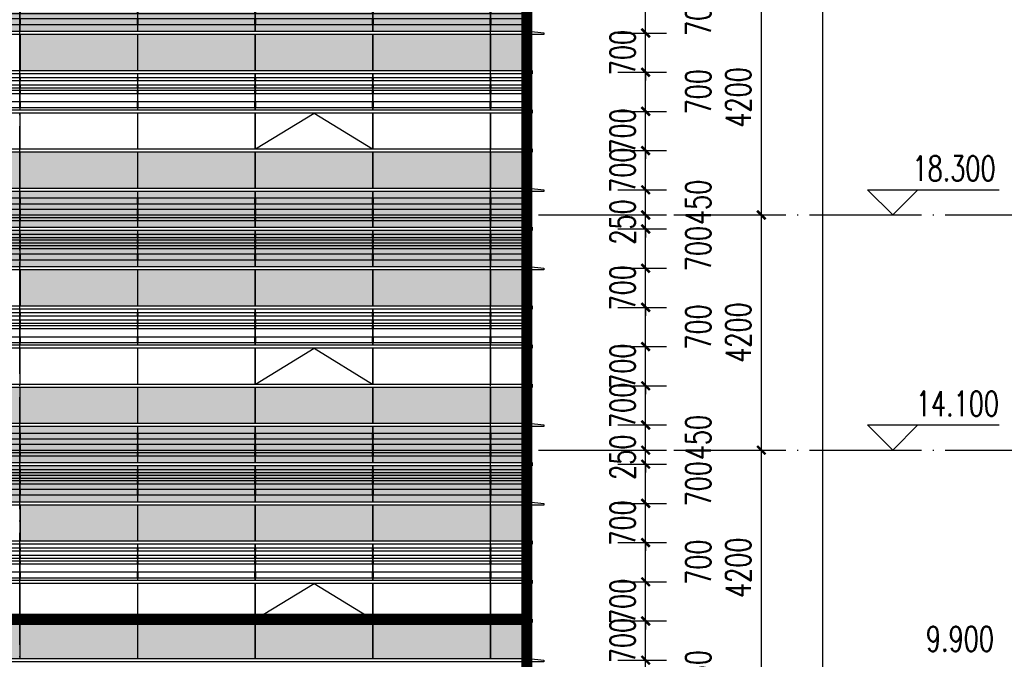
# Model space of a CAD drawing. Header units: millimetres. Extents: x 708158 to 1984082, y -168213 to -53.
# Tile 56 of 220: x 806980 to 824555, y -75592 to -64169. Entities that reach past the tile are written whole.
import ezdxf

# ---------------------------------------------------------------- set-up
doc = ezdxf.new("R2010")
doc.units = ezdxf.units.MM
doc.header["$LTSCALE"] = 1000
doc.linetypes.add('DOTE', pattern=[2.42, 2, -0.2, 0.02, -0.2])
doc.layers.get('0').update_dxf_attribs({"color": 8})
for name, color, linetype in [('A-AXIS', 1, 'DOTE'), ('A-看线', 63, 'Continuous'), ('DIM_ELEV', 3, 'Continuous'), ('DOTE', 1, 'DOTE'), ('PUB_DIM', 3, 'Continuous'), ('PUB_TEXT', 7, 'Continuous'), ('WINDOW', 4, 'Continuous'), ('立面加粗', 5, 'Continuous'), ('立面填充线2 穿孔板', 105, 'Continuous'), ('立面窗户线', 21, 'Continuous')]:
    doc.layers.add(name, color=color, linetype=linetype)
doc.styles.add('_TCH_DIM', font='SIMPLEX', dxfattribs={"bigfont": 'GBCBIG'})
doc.styles.add('_TCH_DIM_T3', font='SIMPLEX', dxfattribs={"width": 0.705882, "bigfont": 'GBCBIG'})
doc.dimstyles.new('_TCH_ARCH&&150', dxfattribs={"dimtxt": 446.25, "dimasz": 150, "dimexe": 375, "dimexo": 450, "dimgap": 189.375, "dimtad": 1, "dimdec": 0, "dimzin": 0, "dimdsep": 46, "dimtxsty": '_TCH_DIM_T3', "dimblk": 'ARCHTICK', "dimcen": 0.09, "dimclrt": 7, "dimazin": 2, "dimtfac": 1, "dimtdec": 0, "dimtix": 1, "dimtmove": 2, "dimatfit": 3, "dimfxl": 1, "dimtolj": 1, "dimtzin": 0, "dimarcsym": 0})

# ---------------------------------------------------------------- blocks, each defined once
blk = doc.blocks.new('A$C24AE1B25')
at = {"layer": '立面窗户线'}
blk.add_lwpolyline([(46850, 30), (0, 30), (-30, 30), (-300, 0), (-300, -30), (0, -30), (46850, -30)], dxfattribs=at)
blk = doc.blocks.new('A$C05264923')
at = {"layer": '立面窗户线'}
blk.add_lwpolyline([(46850, 30), (0, 30), (-90, 30), (-90, -30), (0, -30), (46850, -30)], dxfattribs=at)
blk = doc.blocks.new('A$C646C2EE2')
at = {"layer": 'A-看线'}
for points in [[(0, -70), (2090, -70), (2090, -120), (0, -120)], [(2100, -70), (4190, -70), (4190, -120), (2100, -120)], [(4200, -70), (6290, -70), (6290, -120), (4200, -120)], [(6300, -70), (8390, -70), (8390, -120), (6300, -120)], [(0, -200), (2090, -200), (2090, -250), (0, -250)], [(0, -300), (2090, -300), (2090, -350), (0, -350)], [(2100, -200), (4190, -200), (4190, -250), (2100, -250)], [(2100, -300), (4190, -300), (4190, -350), (2100, -350)], [(4200, -200), (6290, -200), (6290, -250), (4200, -250)], [(4200, -300), (6290, -300), (6290, -350), (4200, -350)], [(6300, -200), (8390, -200), (8390, -250), (6300, -250)], [(6300, -300), (8390, -300), (8390, -350), (6300, -350)], [(0, -500), (2090, -500), (2090, -600), (0, -600)], [(2100, -500), (4190, -500), (4190, -600), (2100, -600)], [(4200, -500), (6290, -500), (6290, -600), (4200, -600)], [(6300, -500), (8390, -500), (8390, -600), (6300, -600)]]:
    blk.add_lwpolyline(points, close=True, dxfattribs=at)
at = {"layer": 'WINDOW'}
for points in [[(2090, 0), (2100, 0), (2100, -640), (2090, -640)], [(4190, 0), (4200, 0), (4200, -640), (4190, -640)], [(6290, 0), (6300, 0), (6300, -640), (6290, -640)], [(8390, 0), (8400, 0), (8400, -640), (8390, -640)]]:
    blk.add_lwpolyline(points, close=True, dxfattribs=at)
blk = doc.blocks.new('A$C03EC34EA')
at = {"layer": 'A-看线'}
for points in [[(5, -40), (645, -40), (645, -140), (5, -140)], [(5, -240), (645, -240), (645, -340), (5, -340)], [(5, -390), (645, -390), (645, -440), (5, -440)], [(5, -690), (645, -690), (645, -740), (5, -740)], [(5, -790), (645, -790), (645, -840), (5, -840)], [(5, -890), (645, -890), (645, -940), (5, -940)], [(5, -1040), (645, -1040), (645, -1140), (5, -1140)]]:
    blk.add_lwpolyline(points, close=True, dxfattribs=at)
at = {"layer": 'WINDOW'}
for points in [[(-5, 80), (5, 80), (5, -560), (-5, -560)], [(645, 80), (655, 80), (655, -560), (645, -560)], [(-5, -620), (5, -620), (5, -1260), (-5, -1260)], [(645, -620), (655, -620), (655, -1260), (645, -1260)]]:
    blk.add_lwpolyline(points, close=True, dxfattribs=at)
blk = doc.blocks.new('A$C2A3A27BA')
at = {"layer": 'A-看线'}
for points in [[(0, -40), (2090, -40), (2090, -140), (0, -140)], [(2100, -40), (4190, -40), (4190, -140), (2100, -140)], [(4200, -40), (6290, -40), (6290, -140), (4200, -140)], [(6300, -40), (8390, -40), (8390, -140), (6300, -140)], [(0, -240), (2090, -240), (2090, -340), (0, -340)], [(2100, -240), (4190, -240), (4190, -340), (2100, -340)], [(4200, -240), (6290, -240), (6290, -340), (4200, -340)], [(6300, -240), (8390, -240), (8390, -340), (6300, -340)], [(0, -390), (2090, -390), (2090, -440), (0, -440)], [(2100, -390), (4190, -390), (4190, -440), (2100, -440)], [(4200, -390), (6290, -390), (6290, -440), (4200, -440)], [(6300, -390), (8390, -390), (8390, -440), (6300, -440)], [(0, -690), (2090, -690), (2090, -740), (0, -740)], [(2100, -690), (4190, -690), (4190, -740), (2100, -740)], [(4200, -690), (6290, -690), (6290, -740), (4200, -740)], [(6300, -690), (8390, -690), (8390, -740), (6300, -740)], [(0, -790), (2090, -790), (2090, -840), (0, -840)], [(2100, -790), (4190, -790), (4190, -840), (2100, -840)], [(4200, -790), (6290, -790), (6290, -840), (4200, -840)], [(6300, -790), (8390, -790), (8390, -840), (6300, -840)], [(0, -890), (2090, -890), (2090, -940), (0, -940)], [(0, -1040), (2090, -1040), (2090, -1140), (0, -1140)], [(2100, -890), (4190, -890), (4190, -940), (2100, -940)], [(2100, -1040), (4190, -1040), (4190, -1140), (2100, -1140)], [(4200, -890), (6290, -890), (6290, -940), (4200, -940)], [(4200, -1040), (6290, -1040), (6290, -1140), (4200, -1140)], [(6300, -890), (8390, -890), (8390, -940), (6300, -940)], [(6300, -1040), (8390, -1040), (8390, -1140), (6300, -1140)]]:
    blk.add_lwpolyline(points, close=True, dxfattribs=at)
at = {"layer": 'WINDOW'}
for points in [[(2090, 80), (2100, 80), (2100, -560), (2090, -560)], [(4190, 80), (4200, 80), (4200, -560), (4190, -560)], [(6290, 80), (6300, 80), (6300, -560), (6290, -560)], [(8390, 80), (8400, 80), (8400, -560), (8390, -560)], [(2090, -620), (2100, -620), (2100, -1260), (2090, -1260)], [(4190, -620), (4200, -620), (4200, -1260), (4190, -1260)], [(6290, -620), (6300, -620), (6300, -1260), (6290, -1260)], [(8390, -620), (8400, -620), (8400, -1260), (8390, -1260)]]:
    blk.add_lwpolyline(points, close=True, dxfattribs=at)
blk = doc.blocks.new('A$C4AFF7EBF')
at = {"layer": 'A-看线'}
for points in [[(5, -70), (645, -70), (645, -120), (5, -120)], [(5, -200), (645, -200), (645, -250), (5, -250)], [(5, -300), (645, -300), (645, -350), (5, -350)], [(5, -500), (645, -500), (645, -600), (5, -600)]]:
    blk.add_lwpolyline(points, close=True, dxfattribs=at)
at = {"layer": 'WINDOW'}
for points in [[(-5, 0), (5, 0), (5, -640), (-5, -640)], [(645, 0), (655, 0), (655, -640), (645, -640)]]:
    blk.add_lwpolyline(points, close=True, dxfattribs=at)
blk = doc.blocks.new('A$C4BD9167B')
at = {"layer": 'WINDOW'}
for points in [[(-5, 0), (5, 0), (5, -640), (-5, -640)], [(645, 0), (655, 0), (655, -640), (645, -640)], [(-5, -1400), (5, -1400), (5, -2040), (-5, -2040)], [(645, -1400), (655, -1400), (655, -2040), (645, -2040)], [(-5, -2100), (5, -2100), (5, -2740), (-5, -2740)], [(645, -2100), (655, -2100), (655, -2740), (645, -2740)]]:
    blk.add_lwpolyline(points, close=True, dxfattribs=at)
blk = doc.blocks.new('A$C59A864C1')
at = {"layer": 'WINDOW'}
for points in [[(2090, 0), (2100, 0), (2100, -640), (2090, -640)], [(4190, 0), (4200, 0), (4200, -640), (4190, -640)], [(6290, 0), (6300, 0), (6300, -640), (6290, -640)], [(8390, 0), (8400, 0), (8400, -640), (8390, -640)], [(2090, -1400), (2100, -1400), (2100, -2040), (2090, -2040)], [(4190, -1400), (4200, -1400), (4200, -2040), (4190, -2040)], [(6290, -1400), (6300, -1400), (6300, -2040), (6290, -2040)], [(8390, -1400), (8400, -1400), (8400, -2040), (8390, -2040)], [(2090, -2100), (2100, -2100), (2100, -2740), (2090, -2740)], [(4190, -2100), (4200, -2100), (4200, -2740), (4190, -2740)], [(6290, -2100), (6300, -2100), (6300, -2740), (6290, -2740)], [(8390, -2100), (8400, -2100), (8400, -2740), (8390, -2740)]]:
    blk.add_lwpolyline(points, close=True, dxfattribs=at)
blk.add_lwpolyline([(4190, -2040), (3145, -1400), (2100, -2040)], dxfattribs=at)
blk = doc.blocks.new('A$C090C4F04')
at = {"layer": '立面填充线2 穿孔板'}
for points in [[(5, 420), (46845, 420), (46845, -220), (5, -220)], [(5, -280), (46845, -280), (46845, -920), (5, -920)], [(5, -980), (9045, -980), (9045, -1620), (5, -1620)], [(5, -3080), (46845, -3080), (46845, -3720), (5, -3720)]]:
    blk.add_hatch(color=256, dxfattribs=at).paths.add_polyline_path(points)
at = {"layer": 'A-看线'}
for points in [[(5, 420), (46845, 420), (46845, -220), (5, -220)], [(5, -280), (46845, -280), (46845, -920), (5, -920)], [(5, -980), (9045, -980), (9045, -1620), (5, -1620)], [(5, -1680), (46845, -1680), (46845, -2320), (5, -2320)], [(5, -3080), (46845, -3080), (46845, -3720), (5, -3720)]]:
    blk.add_lwpolyline(points, close=True, dxfattribs=at)
at = {"layer": 'WINDOW'}
for points in [[(2745, -980), (2755, -980), (2755, -1620), (2745, -1620)], [(4845, -980), (4855, -980), (4855, -1620), (4845, -1620)], [(6945, -980), (6955, -980), (6955, -1620), (6945, -1620)], [(9045, -980), (9055, -980), (9055, -1620), (9045, -1620)], [(2745, -2380), (2755, -2380), (2755, -3020), (2745, -3020)], [(4845, -2380), (4855, -2380), (4855, -3020), (4845, -3020)], [(6945, -2380), (6955, -2380), (6955, -3020), (6945, -3020)], [(9045, -2380), (9055, -2380), (9055, -3020), (9045, -3020)], [(2745, -3080), (2755, -3080), (2755, -3720), (2745, -3720)], [(4845, -3080), (4855, -3080), (4855, -3720), (4845, -3720)], [(6945, -3080), (6955, -3080), (6955, -3720), (6945, -3720)], [(9045, -3080), (9055, -3080), (9055, -3720), (9045, -3720)]]:
    blk.add_lwpolyline(points, close=True, dxfattribs=at)
for name, p in [('A$C03EC34EA', (0, 340)), ('A$C2A3A27BA', (655, 340)), ('A$C2A3A27BA', (9055, 340)), ('A$C05264923', (0, -250)), ('A$C4BD9167B', (0, -980)), ('A$C05264923', (0, -1650)), ('A$C4AFF7EBF', (0, -1680)), ('A$C646C2EE2', (655, -1680)), ('A$C646C2EE2', (9055, -1680)), ('A$C05264923', (0, -2350)), ('A$C05264923', (0, -3050))]:
    blk.add_blockref(name, p, dxfattribs=at)
at = {"layer": '立面窗户线'}
for p in [(0, 450), (0, -950)]:
    blk.add_blockref('A$C24AE1B25', p, dxfattribs=at)
blk = doc.blocks.new('_ArchTick')
at = {"color": 0, "linetype": 'ByBlock', "const_width": 0.3}
blk.add_lwpolyline([(-0.5, -0.5), (0.5, 0.5)], dxfattribs=at)
blk = doc.blocks.new('*D100')
at = {"layer": 'Defpoints', "color": 0, "transparency": 16777216}
for p in [(817206, -75607), (818153, -75607), (817206, -76057)]:
    blk.add_point(p, dxfattribs=at)
at = {"layer": 'PUB_DIM', "color": 0, "lineweight": -2, "transparency": 16777216}
for p, q in [((817656, -75607), (818528, -75607)), ((818153, -76057), (818153, -75607)), ((817656, -76057), (818528, -76057))]:
    blk.add_line(p, q, dxfattribs=at)
at = {"layer": 'PUB_DIM', "color": 0, "lineweight": -2, "transparency": 16777216, "xscale": 150, "yscale": 150, "zscale": 150}
for p, rotation in [((818153, -75607), 90), ((818153, -76057), 270)]:
    blk.add_blockref('_ArchTick', p, dxfattribs=dict(at, rotation=rotation))
at = {"layer": 'PUB_DIM', "color": 7, "transparency": 16777216, "insert": (819091, -75832), "char_height": 446.2, "attachment_point": 5, "rotation": 90, "style": '_TCH_DIM_T3'}
blk.add_mtext('\\A1;450', dxfattribs=at)
blk = doc.blocks.new('*D101')
at = {"layer": 'Defpoints', "color": 0, "transparency": 16777216}
for p in [(817206, -74907), (818153, -74907), (817206, -75607)]:
    blk.add_point(p, dxfattribs=at)
at = {"layer": 'PUB_DIM', "color": 0, "lineweight": -2, "transparency": 16777216}
for p, q in [((817656, -74907), (818528, -74907)), ((818153, -75607), (818153, -74907)), ((817656, -75607), (818528, -75607))]:
    blk.add_line(p, q, dxfattribs=at)
at = {"layer": 'PUB_DIM', "color": 0, "lineweight": -2, "transparency": 16777216, "xscale": 150, "yscale": 150, "zscale": 150}
for p, rotation in [((818153, -74907), 90), ((818153, -75607), 270)]:
    blk.add_blockref('_ArchTick', p, dxfattribs=dict(at, rotation=rotation))
at = {"layer": 'PUB_DIM', "color": 7, "transparency": 16777216, "insert": (817741, -75257), "char_height": 446.2, "attachment_point": 5, "rotation": 90, "style": '_TCH_DIM_T3'}
blk.add_mtext('\\A1;700', dxfattribs=at)
blk = doc.blocks.new('*D102')
at = {"layer": 'Defpoints', "color": 0, "transparency": 16777216}
for p in [(817206, -74207), (818153, -74207), (817206, -74907)]:
    blk.add_point(p, dxfattribs=at)
at = {"layer": 'PUB_DIM', "color": 0, "lineweight": -2, "transparency": 16777216}
for p, q in [((818153, -74207), (818153, -74057)), ((817656, -74207), (818528, -74207)), ((818153, -74907), (818153, -74207)), ((817656, -74907), (818528, -74907)), ((818153, -74907), (818153, -75057))]:
    blk.add_line(p, q, dxfattribs=at)
at = {"layer": 'PUB_DIM', "color": 0, "lineweight": -2, "transparency": 16777216, "xscale": 150, "yscale": 150, "zscale": 150}
for p, rotation in [((818153, -74207), 270), ((818153, -74907), 90)]:
    blk.add_blockref('_ArchTick', p, dxfattribs=dict(at, rotation=rotation))
at = {"layer": 'PUB_DIM', "color": 7, "transparency": 16777216, "insert": (817741, -74557), "char_height": 446.2, "attachment_point": 5, "rotation": 90, "style": '_TCH_DIM_T3'}
blk.add_mtext('\\A1;700', dxfattribs=at)
blk = doc.blocks.new('*D103')
at = {"layer": 'Defpoints', "color": 0, "transparency": 16777216}
for p in [(817206, -73507), (818153, -73507), (817206, -74207)]:
    blk.add_point(p, dxfattribs=at)
at = {"layer": 'PUB_DIM', "color": 0, "lineweight": -2, "transparency": 16777216}
for p, q in [((817656, -73507), (818528, -73507)), ((818153, -74207), (818153, -73507)), ((817656, -74207), (818528, -74207))]:
    blk.add_line(p, q, dxfattribs=at)
at = {"layer": 'PUB_DIM', "color": 0, "lineweight": -2, "transparency": 16777216, "xscale": 150, "yscale": 150, "zscale": 150}
for p, rotation in [((818153, -73507), 90), ((818153, -74207), 270)]:
    blk.add_blockref('_ArchTick', p, dxfattribs=dict(at, rotation=rotation))
at = {"layer": 'PUB_DIM', "color": 7, "transparency": 16777216, "insert": (819091, -73857), "char_height": 446.2, "attachment_point": 5, "rotation": 90, "style": '_TCH_DIM_T3'}
blk.add_mtext('\\A1;700', dxfattribs=at)
blk = doc.blocks.new('*D104')
at = {"layer": 'Defpoints', "color": 0, "transparency": 16777216}
for p in [(817206, -72807), (818153, -72807), (817206, -73507)]:
    blk.add_point(p, dxfattribs=at)
at = {"layer": 'PUB_DIM', "color": 0, "lineweight": -2, "transparency": 16777216}
for p, q in [((818153, -72807), (818153, -72657)), ((817656, -72807), (818528, -72807)), ((818153, -73507), (818153, -72807)), ((817656, -73507), (818528, -73507)), ((818153, -73507), (818153, -73657))]:
    blk.add_line(p, q, dxfattribs=at)
at = {"layer": 'PUB_DIM', "color": 0, "lineweight": -2, "transparency": 16777216, "xscale": 150, "yscale": 150, "zscale": 150}
for p, rotation in [((818153, -72807), 270), ((818153, -73507), 90)]:
    blk.add_blockref('_ArchTick', p, dxfattribs=dict(at, rotation=rotation))
at = {"layer": 'PUB_DIM', "color": 7, "transparency": 16777216, "insert": (817741, -73157), "char_height": 446.2, "attachment_point": 5, "rotation": 90, "style": '_TCH_DIM_T3'}
blk.add_mtext('\\A1;700', dxfattribs=at)
blk = doc.blocks.new('*D105')
at = {"layer": 'Defpoints', "color": 0, "transparency": 16777216}
for p in [(817206, -72107), (818153, -72107), (817206, -72807)]:
    blk.add_point(p, dxfattribs=at)
at = {"layer": 'PUB_DIM', "color": 0, "lineweight": -2, "transparency": 16777216}
for p, q in [((817656, -72107), (818528, -72107)), ((818153, -72807), (818153, -72107)), ((817656, -72807), (818528, -72807))]:
    blk.add_line(p, q, dxfattribs=at)
at = {"layer": 'PUB_DIM', "color": 0, "lineweight": -2, "transparency": 16777216, "xscale": 150, "yscale": 150, "zscale": 150}
for p, rotation in [((818153, -72107), 90), ((818153, -72807), 270)]:
    blk.add_blockref('_ArchTick', p, dxfattribs=dict(at, rotation=rotation))
at = {"layer": 'PUB_DIM', "color": 7, "transparency": 16777216, "insert": (819091, -72457), "char_height": 446.2, "attachment_point": 5, "rotation": 90, "style": '_TCH_DIM_T3'}
blk.add_mtext('\\A1;700', dxfattribs=at)
blk = doc.blocks.new('*D106')
at = {"layer": 'Defpoints', "color": 0, "transparency": 16777216}
for p in [(817206, -71857), (818153, -71857), (817206, -72107)]:
    blk.add_point(p, dxfattribs=at)
at = {"layer": 'PUB_DIM', "color": 0, "lineweight": -2, "transparency": 16777216}
for p, q in [((818153, -71857), (818153, -71707)), ((817656, -71857), (818528, -71857)), ((818153, -72107), (818153, -71857)), ((817656, -72107), (818528, -72107)), ((818153, -72107), (818153, -72257))]:
    blk.add_line(p, q, dxfattribs=at)
at = {"layer": 'PUB_DIM', "color": 0, "lineweight": -2, "transparency": 16777216, "xscale": 150, "yscale": 150, "zscale": 150}
for p, rotation in [((818153, -71857), 270), ((818153, -72107), 90)]:
    blk.add_blockref('_ArchTick', p, dxfattribs=dict(at, rotation=rotation))
at = {"layer": 'PUB_DIM', "color": 7, "transparency": 16777216, "insert": (817741, -71982), "char_height": 446.2, "attachment_point": 5, "rotation": 90, "style": '_TCH_DIM_T3'}
blk.add_mtext('\\A1;250', dxfattribs=at)
blk = doc.blocks.new('*D107')
at = {"layer": 'Defpoints', "color": 0, "transparency": 16777216}
for p in [(817206, -71407), (818153, -71407), (817206, -71857)]:
    blk.add_point(p, dxfattribs=at)
at = {"layer": 'PUB_DIM', "color": 0, "lineweight": -2, "transparency": 16777216}
for p, q in [((817656, -71407), (818528, -71407)), ((818153, -71857), (818153, -71407)), ((817656, -71857), (818528, -71857))]:
    blk.add_line(p, q, dxfattribs=at)
at = {"layer": 'PUB_DIM', "color": 0, "lineweight": -2, "transparency": 16777216, "xscale": 150, "yscale": 150, "zscale": 150}
for p, rotation in [((818153, -71407), 90), ((818153, -71857), 270)]:
    blk.add_blockref('_ArchTick', p, dxfattribs=dict(at, rotation=rotation))
at = {"layer": 'PUB_DIM', "color": 7, "transparency": 16777216, "insert": (819091, -71632), "char_height": 446.2, "attachment_point": 5, "rotation": 90, "style": '_TCH_DIM_T3'}
blk.add_mtext('\\A1;450', dxfattribs=at)
blk = doc.blocks.new('*D108')
at = {"layer": 'Defpoints', "color": 0, "transparency": 16777216}
for p in [(817206, -70707), (818153, -70707), (817206, -71407)]:
    blk.add_point(p, dxfattribs=at)
at = {"layer": 'PUB_DIM', "color": 0, "lineweight": -2, "transparency": 16777216}
for p, q in [((817656, -70707), (818528, -70707)), ((818153, -71407), (818153, -70707)), ((817656, -71407), (818528, -71407))]:
    blk.add_line(p, q, dxfattribs=at)
at = {"layer": 'PUB_DIM', "color": 0, "lineweight": -2, "transparency": 16777216, "xscale": 150, "yscale": 150, "zscale": 150}
for p, rotation in [((818153, -70707), 90), ((818153, -71407), 270)]:
    blk.add_blockref('_ArchTick', p, dxfattribs=dict(at, rotation=rotation))
at = {"layer": 'PUB_DIM', "color": 7, "transparency": 16777216, "insert": (817741, -71057), "char_height": 446.2, "attachment_point": 5, "rotation": 90, "style": '_TCH_DIM_T3'}
blk.add_mtext('\\A1;700', dxfattribs=at)
blk = doc.blocks.new('*D109')
at = {"layer": 'Defpoints', "color": 0, "transparency": 16777216}
for p in [(817206, -70007), (818153, -70007), (817206, -70707)]:
    blk.add_point(p, dxfattribs=at)
at = {"layer": 'PUB_DIM', "color": 0, "lineweight": -2, "transparency": 16777216}
for p, q in [((818153, -70007), (818153, -69857)), ((817656, -70007), (818528, -70007)), ((818153, -70707), (818153, -70007)), ((817656, -70707), (818528, -70707)), ((818153, -70707), (818153, -70857))]:
    blk.add_line(p, q, dxfattribs=at)
at = {"layer": 'PUB_DIM', "color": 0, "lineweight": -2, "transparency": 16777216, "xscale": 150, "yscale": 150, "zscale": 150}
for p, rotation in [((818153, -70007), 270), ((818153, -70707), 90)]:
    blk.add_blockref('_ArchTick', p, dxfattribs=dict(at, rotation=rotation))
at = {"layer": 'PUB_DIM', "color": 7, "transparency": 16777216, "insert": (817741, -70357), "char_height": 446.2, "attachment_point": 5, "rotation": 90, "style": '_TCH_DIM_T3'}
blk.add_mtext('\\A1;700', dxfattribs=at)
blk = doc.blocks.new('*D110')
at = {"layer": 'Defpoints', "color": 0, "transparency": 16777216}
for p in [(817206, -69307), (818153, -69307), (817206, -70007)]:
    blk.add_point(p, dxfattribs=at)
at = {"layer": 'PUB_DIM', "color": 0, "lineweight": -2, "transparency": 16777216}
for p, q in [((817656, -69307), (818528, -69307)), ((818153, -70007), (818153, -69307)), ((817656, -70007), (818528, -70007))]:
    blk.add_line(p, q, dxfattribs=at)
at = {"layer": 'PUB_DIM', "color": 0, "lineweight": -2, "transparency": 16777216, "xscale": 150, "yscale": 150, "zscale": 150}
for p, rotation in [((818153, -69307), 90), ((818153, -70007), 270)]:
    blk.add_blockref('_ArchTick', p, dxfattribs=dict(at, rotation=rotation))
at = {"layer": 'PUB_DIM', "color": 7, "transparency": 16777216, "insert": (819091, -69657), "char_height": 446.2, "attachment_point": 5, "rotation": 90, "style": '_TCH_DIM_T3'}
blk.add_mtext('\\A1;700', dxfattribs=at)
blk = doc.blocks.new('*D111')
at = {"layer": 'Defpoints', "color": 0, "transparency": 16777216}
for p in [(817206, -68607), (818153, -68607), (817206, -69307)]:
    blk.add_point(p, dxfattribs=at)
at = {"layer": 'PUB_DIM', "color": 0, "lineweight": -2, "transparency": 16777216}
for p, q in [((818153, -68607), (818153, -68457)), ((817656, -68607), (818528, -68607)), ((818153, -69307), (818153, -68607)), ((817656, -69307), (818528, -69307)), ((818153, -69307), (818153, -69457))]:
    blk.add_line(p, q, dxfattribs=at)
at = {"layer": 'PUB_DIM', "color": 0, "lineweight": -2, "transparency": 16777216, "xscale": 150, "yscale": 150, "zscale": 150}
for p, rotation in [((818153, -68607), 270), ((818153, -69307), 90)]:
    blk.add_blockref('_ArchTick', p, dxfattribs=dict(at, rotation=rotation))
at = {"layer": 'PUB_DIM', "color": 7, "transparency": 16777216, "insert": (817741, -68957), "char_height": 446.2, "attachment_point": 5, "rotation": 90, "style": '_TCH_DIM_T3'}
blk.add_mtext('\\A1;700', dxfattribs=at)
blk = doc.blocks.new('*D112')
at = {"layer": 'Defpoints', "color": 0, "transparency": 16777216}
for p in [(817206, -67907), (818153, -67907), (817206, -68607)]:
    blk.add_point(p, dxfattribs=at)
at = {"layer": 'PUB_DIM', "color": 0, "lineweight": -2, "transparency": 16777216}
for p, q in [((817656, -67907), (818528, -67907)), ((818153, -68607), (818153, -67907)), ((817656, -68607), (818528, -68607))]:
    blk.add_line(p, q, dxfattribs=at)
at = {"layer": 'PUB_DIM', "color": 0, "lineweight": -2, "transparency": 16777216, "xscale": 150, "yscale": 150, "zscale": 150}
for p, rotation in [((818153, -67907), 90), ((818153, -68607), 270)]:
    blk.add_blockref('_ArchTick', p, dxfattribs=dict(at, rotation=rotation))
at = {"layer": 'PUB_DIM', "color": 7, "transparency": 16777216, "insert": (819091, -68257), "char_height": 446.2, "attachment_point": 5, "rotation": 90, "style": '_TCH_DIM_T3'}
blk.add_mtext('\\A1;700', dxfattribs=at)
blk = doc.blocks.new('*D113')
at = {"layer": 'Defpoints', "color": 0, "transparency": 16777216}
for p in [(817206, -67657), (818153, -67657), (817206, -67907)]:
    blk.add_point(p, dxfattribs=at)
at = {"layer": 'PUB_DIM', "color": 0, "lineweight": -2, "transparency": 16777216}
for p, q in [((817656, -67657), (818528, -67657)), ((818153, -67657), (818153, -67507)), ((818153, -67907), (818153, -67657)), ((817656, -67907), (818528, -67907)), ((818153, -67907), (818153, -68057))]:
    blk.add_line(p, q, dxfattribs=at)
at = {"layer": 'PUB_DIM', "color": 0, "lineweight": -2, "transparency": 16777216, "xscale": 150, "yscale": 150, "zscale": 150}
for p, rotation in [((818153, -67657), 270), ((818153, -67907), 90)]:
    blk.add_blockref('_ArchTick', p, dxfattribs=dict(at, rotation=rotation))
at = {"layer": 'PUB_DIM', "color": 7, "transparency": 16777216, "insert": (817741, -67782), "char_height": 446.2, "attachment_point": 5, "rotation": 90, "style": '_TCH_DIM_T3'}
blk.add_mtext('\\A1;250', dxfattribs=at)
blk = doc.blocks.new('*D114')
at = {"layer": 'Defpoints', "color": 0, "transparency": 16777216}
for p in [(817206, -67207), (818153, -67207), (817206, -67657)]:
    blk.add_point(p, dxfattribs=at)
at = {"layer": 'PUB_DIM', "color": 0, "lineweight": -2, "transparency": 16777216}
for p, q in [((817656, -67207), (818528, -67207)), ((818153, -67657), (818153, -67207)), ((817656, -67657), (818528, -67657))]:
    blk.add_line(p, q, dxfattribs=at)
at = {"layer": 'PUB_DIM', "color": 0, "lineweight": -2, "transparency": 16777216, "xscale": 150, "yscale": 150, "zscale": 150}
for p, rotation in [((818153, -67207), 90), ((818153, -67657), 270)]:
    blk.add_blockref('_ArchTick', p, dxfattribs=dict(at, rotation=rotation))
at = {"layer": 'PUB_DIM', "color": 7, "transparency": 16777216, "insert": (819091, -67432), "char_height": 446.2, "attachment_point": 5, "rotation": 90, "style": '_TCH_DIM_T3'}
blk.add_mtext('\\A1;450', dxfattribs=at)
blk = doc.blocks.new('*D115')
at = {"layer": 'Defpoints', "color": 0, "transparency": 16777216}
for p in [(817206, -66507), (818153, -66507), (817206, -67207)]:
    blk.add_point(p, dxfattribs=at)
at = {"layer": 'PUB_DIM', "color": 0, "lineweight": -2, "transparency": 16777216}
for p, q in [((817656, -66507), (818528, -66507)), ((818153, -67207), (818153, -66507)), ((817656, -67207), (818528, -67207))]:
    blk.add_line(p, q, dxfattribs=at)
at = {"layer": 'PUB_DIM', "color": 0, "lineweight": -2, "transparency": 16777216, "xscale": 150, "yscale": 150, "zscale": 150}
for p, rotation in [((818153, -66507), 90), ((818153, -67207), 270)]:
    blk.add_blockref('_ArchTick', p, dxfattribs=dict(at, rotation=rotation))
at = {"layer": 'PUB_DIM', "color": 7, "transparency": 16777216, "insert": (817741, -66857), "char_height": 446.2, "attachment_point": 5, "rotation": 90, "style": '_TCH_DIM_T3'}
blk.add_mtext('\\A1;700', dxfattribs=at)
blk = doc.blocks.new('*D116')
at = {"layer": 'Defpoints', "color": 0, "transparency": 16777216}
for p in [(817206, -65807), (818153, -65807), (817206, -66507)]:
    blk.add_point(p, dxfattribs=at)
at = {"layer": 'PUB_DIM', "color": 0, "lineweight": -2, "transparency": 16777216}
for p, q in [((818153, -65807), (818153, -65657)), ((817656, -65807), (818528, -65807)), ((818153, -66507), (818153, -65807)), ((817656, -66507), (818528, -66507)), ((818153, -66507), (818153, -66657))]:
    blk.add_line(p, q, dxfattribs=at)
at = {"layer": 'PUB_DIM', "color": 0, "lineweight": -2, "transparency": 16777216, "xscale": 150, "yscale": 150, "zscale": 150}
for p, rotation in [((818153, -65807), 270), ((818153, -66507), 90)]:
    blk.add_blockref('_ArchTick', p, dxfattribs=dict(at, rotation=rotation))
at = {"layer": 'PUB_DIM', "color": 7, "transparency": 16777216, "insert": (817741, -66157), "char_height": 446.2, "attachment_point": 5, "rotation": 90, "style": '_TCH_DIM_T3'}
blk.add_mtext('\\A1;700', dxfattribs=at)
blk = doc.blocks.new('*D117')
at = {"layer": 'Defpoints', "color": 0, "transparency": 16777216}
for p in [(817206, -65107), (818153, -65107), (817206, -65807)]:
    blk.add_point(p, dxfattribs=at)
at = {"layer": 'PUB_DIM', "color": 0, "lineweight": -2, "transparency": 16777216}
for p, q in [((817656, -65107), (818528, -65107)), ((818153, -65807), (818153, -65107)), ((817656, -65807), (818528, -65807))]:
    blk.add_line(p, q, dxfattribs=at)
at = {"layer": 'PUB_DIM', "color": 0, "lineweight": -2, "transparency": 16777216, "xscale": 150, "yscale": 150, "zscale": 150}
for p, rotation in [((818153, -65107), 90), ((818153, -65807), 270)]:
    blk.add_blockref('_ArchTick', p, dxfattribs=dict(at, rotation=rotation))
at = {"layer": 'PUB_DIM', "color": 7, "transparency": 16777216, "insert": (819091, -65457), "char_height": 446.2, "attachment_point": 5, "rotation": 90, "style": '_TCH_DIM_T3'}
blk.add_mtext('\\A1;700', dxfattribs=at)
blk = doc.blocks.new('*D118')
at = {"layer": 'Defpoints', "color": 0, "transparency": 16777216}
for p in [(817206, -64407), (818153, -64407), (817206, -65107)]:
    blk.add_point(p, dxfattribs=at)
at = {"layer": 'PUB_DIM', "color": 0, "lineweight": -2, "transparency": 16777216}
for p, q in [((818153, -64407), (818153, -64257)), ((817656, -64407), (818528, -64407)), ((818153, -65107), (818153, -64407)), ((817656, -65107), (818528, -65107)), ((818153, -65107), (818153, -65257))]:
    blk.add_line(p, q, dxfattribs=at)
at = {"layer": 'PUB_DIM', "color": 0, "lineweight": -2, "transparency": 16777216, "xscale": 150, "yscale": 150, "zscale": 150}
for p, rotation in [((818153, -64407), 270), ((818153, -65107), 90)]:
    blk.add_blockref('_ArchTick', p, dxfattribs=dict(at, rotation=rotation))
at = {"layer": 'PUB_DIM', "color": 7, "transparency": 16777216, "insert": (817741, -64757), "char_height": 446.2, "attachment_point": 5, "rotation": 90, "style": '_TCH_DIM_T3'}
blk.add_mtext('\\A1;700', dxfattribs=at)
blk = doc.blocks.new('*D119')
at = {"layer": 'Defpoints', "color": 0, "transparency": 16777216}
for p in [(817206, -63707), (818153, -63707), (817206, -64407)]:
    blk.add_point(p, dxfattribs=at)
at = {"layer": 'PUB_DIM', "color": 0, "lineweight": -2, "transparency": 16777216}
for p, q in [((817656, -63707), (818528, -63707)), ((818153, -64407), (818153, -63707)), ((817656, -64407), (818528, -64407))]:
    blk.add_line(p, q, dxfattribs=at)
at = {"layer": 'PUB_DIM', "color": 0, "lineweight": -2, "transparency": 16777216, "xscale": 150, "yscale": 150, "zscale": 150}
for p, rotation in [((818153, -63707), 90), ((818153, -64407), 270)]:
    blk.add_blockref('_ArchTick', p, dxfattribs=dict(at, rotation=rotation))
at = {"layer": 'PUB_DIM', "color": 7, "transparency": 16777216, "insert": (819091, -64057), "char_height": 446.2, "attachment_point": 5, "rotation": 90, "style": '_TCH_DIM_T3'}
blk.add_mtext('\\A1;700', dxfattribs=at)
blk = doc.blocks.new('*D163')
at = {"layer": 'Defpoints', "color": 0, "transparency": 16777216}
for p in [(818842, -37657), (821315, -37657), (818842, -85957)]:
    blk.add_point(p, dxfattribs=at)
at = {"layer": 'PUB_DIM', "color": 0, "lineweight": -2, "transparency": 16777216}
for p, q in [((819292, -37657), (821690, -37657)), ((821315, -85957), (821315, -37657)), ((819292, -85957), (821690, -85957))]:
    blk.add_line(p, q, dxfattribs=at)
at = {"layer": 'PUB_DIM', "color": 0, "lineweight": -2, "transparency": 16777216, "xscale": 150, "yscale": 150, "zscale": 150}
for p, rotation in [((821315, -37657), 90), ((821315, -85957), 270)]:
    blk.add_blockref('_ArchTick', p, dxfattribs=dict(at, rotation=rotation))
at = {"layer": 'PUB_DIM', "color": 7, "transparency": 16777216, "insert": (820903, -61807), "char_height": 446.2, "attachment_point": 5, "rotation": 90, "style": '_TCH_DIM_T3'}
blk.add_mtext('\\A1;48300', dxfattribs=at)
blk = doc.blocks.new('*D166')
at = {"layer": 'Defpoints', "color": 0, "transparency": 16777216}
for p in [(818842, -71857), (820219, -71857), (818842, -76057)]:
    blk.add_point(p, dxfattribs=at)
at = {"layer": 'PUB_DIM', "color": 0, "lineweight": -2, "transparency": 16777216}
for p, q in [((819292, -71857), (820594, -71857)), ((820219, -76057), (820219, -71857)), ((819292, -76057), (820594, -76057))]:
    blk.add_line(p, q, dxfattribs=at)
at = {"layer": 'PUB_DIM', "color": 0, "lineweight": -2, "transparency": 16777216, "xscale": 150, "yscale": 150, "zscale": 150}
for p, rotation in [((820219, -71857), 90), ((820219, -76057), 270)]:
    blk.add_blockref('_ArchTick', p, dxfattribs=dict(at, rotation=rotation))
at = {"layer": 'PUB_DIM', "color": 7, "transparency": 16777216, "insert": (819806, -73957), "char_height": 446.2, "attachment_point": 5, "rotation": 90, "style": '_TCH_DIM_T3'}
blk.add_mtext('\\A1;4200', dxfattribs=at)
blk = doc.blocks.new('*D167')
at = {"layer": 'Defpoints', "color": 0, "transparency": 16777216}
for p in [(818842, -67657), (820219, -67657), (818842, -71857)]:
    blk.add_point(p, dxfattribs=at)
at = {"layer": 'PUB_DIM', "color": 0, "lineweight": -2, "transparency": 16777216}
for p, q in [((819292, -67657), (820594, -67657)), ((820219, -71857), (820219, -67657)), ((819292, -71857), (820594, -71857))]:
    blk.add_line(p, q, dxfattribs=at)
at = {"layer": 'PUB_DIM', "color": 0, "lineweight": -2, "transparency": 16777216, "xscale": 150, "yscale": 150, "zscale": 150}
for p, rotation in [((820219, -67657), 90), ((820219, -71857), 270)]:
    blk.add_blockref('_ArchTick', p, dxfattribs=dict(at, rotation=rotation))
at = {"layer": 'PUB_DIM', "color": 7, "transparency": 16777216, "insert": (819806, -69757), "char_height": 446.2, "attachment_point": 5, "rotation": 90, "style": '_TCH_DIM_T3'}
blk.add_mtext('\\A1;4200', dxfattribs=at)
blk = doc.blocks.new('*D168')
at = {"layer": 'Defpoints', "color": 0, "transparency": 16777216}
for p in [(818842, -63457), (820219, -63457), (818842, -67657)]:
    blk.add_point(p, dxfattribs=at)
at = {"layer": 'PUB_DIM', "color": 0, "lineweight": -2, "transparency": 16777216}
for p, q in [((819292, -63457), (820594, -63457)), ((820219, -67657), (820219, -63457)), ((819292, -67657), (820594, -67657))]:
    blk.add_line(p, q, dxfattribs=at)
at = {"layer": 'PUB_DIM', "color": 0, "lineweight": -2, "transparency": 16777216, "xscale": 150, "yscale": 150, "zscale": 150}
for p, rotation in [((820219, -63457), 90), ((820219, -67657), 270)]:
    blk.add_blockref('_ArchTick', p, dxfattribs=dict(at, rotation=rotation))
at = {"layer": 'PUB_DIM', "color": 7, "transparency": 16777216, "insert": (819806, -65557), "char_height": 446.2, "attachment_point": 5, "rotation": 90, "style": '_TCH_DIM_T3'}
blk.add_mtext('\\A1;4200', dxfattribs=at)

msp = doc.modelspace()

# ---------------------------------------------------------------- hatches: boundary and pattern name
at = {"layer": '立面填充线2 穿孔板'}
for points in [[(816029.9, -71436.7), (769189.9, -71436.7), (769189.9, -72076.7), (816029.9, -72076.7)], [(816029.9, -72136.7), (769189.9, -72136.7), (769189.9, -72776.7), (816029.9, -72776.7)], [(816029.9, -72836.7), (806989.9, -72836.7), (806989.9, -73476.7), (816029.9, -73476.7)], [(816029.9, -74936.7), (769189.9, -74936.7), (769189.9, -75576.7), (816029.9, -75576.7)]]:
    msp.add_hatch(color=256, dxfattribs=at).paths.add_polyline_path(points)

# ---------------------------------------------------------------- linework, layer by layer
at = {"layer": 'A-AXIS'}
for p, q in [((714598, -67656.7), (825203.3, -67656.7)), ((714598, -71856.7), (825203.3, -71856.7))]:
    msp.add_line(p, q, dxfattribs=at)
at = {"layer": 'A-看线'}
for points in [[(816029.9, -71436.7), (769189.9, -71436.7), (769189.9, -72076.7), (816029.9, -72076.7)], [(816029.9, -72136.7), (769189.9, -72136.7), (769189.9, -72776.7), (816029.9, -72776.7)], [(816029.9, -72836.7), (806989.9, -72836.7), (806989.9, -73476.7), (816029.9, -73476.7)], [(816029.9, -73536.7), (769189.9, -73536.7), (769189.9, -74176.7), (816029.9, -74176.7)], [(816029.9, -74936.7), (769189.9, -74936.7), (769189.9, -75576.7), (816029.9, -75576.7)]]:
    msp.add_lwpolyline(points, close=True, dxfattribs=at)
at = {"layer": 'DIM_ELEV'}
for p, q in [((822563, -67656.7), (822113, -67206.7)), ((822113, -67206.7), (824460.5, -67206.7)), ((822563, -67656.7), (823013, -67206.7)), ((821513, -67656.7), (823013, -67656.7)), ((822563, -71856.7), (822113, -71406.7)), ((822113, -71406.7), (824460.5, -71406.7)), ((822563, -71856.7), (823013, -71406.7)), ((821513, -71856.7), (823013, -71856.7))]:
    msp.add_line(p, q, dxfattribs=at)
at = {"layer": 'DOTE'}
for p, q in [((806984.9, -87432.6), (806984.9, -34859.5)), ((815384.9, -87432.6), (815384.9, -34859.5))]:
    msp.add_line(p, q, dxfattribs=at)
at = {"layer": '立面加粗', "const_width": 200}
for points in [[(722334.9, -86106.7), (722337.4, -37729.2), (816032.4, -37584.2), (816032.4, -86106.7)], [(722335.5, -74876.7), (816039.9, -74876.7)]]:
    msp.add_lwpolyline(points, dxfattribs=at)

# ---------------------------------------------------------------- block references
at = {"layer": 'A-看线', "xscale": -1}
for p in [(816034.9, -63456.7), (816034.9, -67656.7)]:
    msp.add_blockref('A$C090C4F04', p, dxfattribs=at)
at = {"layer": 'WINDOW', "xscale": -1}
for name, p in [('A$C59A864C1', (815379.9, -64436.7)), ('A$C59A864C1', (815379.9, -68636.7)), ('A$C2A3A27BA', (806979.9, -71516.7)), ('A$C2A3A27BA', (815379.9, -71516.7)), ('A$C03EC34EA', (816034.9, -71516.7)), ('A$C05264923', (816034.9, -72106.7)), ('A$C59A864C1', (815379.9, -72836.7)), ('A$C59A864C1', (815379.9, -72836.7)), ('A$C4BD9167B', (816034.9, -72836.7)), ('A$C05264923', (816034.9, -73506.7)), ('A$C646C2EE2', (806979.9, -73536.7)), ('A$C646C2EE2', (815379.9, -73536.7)), ('A$C4AFF7EBF', (816034.9, -73536.7)), ('A$C05264923', (816034.9, -74206.7)), ('A$C05264923', (816034.9, -74906.7))]:
    msp.add_blockref(name, p, dxfattribs=at)
at = {"layer": '立面窗户线', "xscale": -1}
for p in [(816034.9, -71406.7), (816034.9, -72806.7), (816034.9, -75606.7)]:
    msp.add_blockref('A$C24AE1B25', p, dxfattribs=at)

# ---------------------------------------------------------------- texts
at = {"layer": 'PUB_TEXT', "style": '_TCH_DIM', "width": 0.705882}
for s, p in [('18.300', (822915.5, -67049.2)), ('14.100', (822975.5, -71249.2)), ('9.900', (823155.5, -75449.2))]:
    msp.add_text(s, height=446.25, dxfattribs=at).set_placement(p)

# ---------------------------------------------------------------- dimensions: what is measured, and where the dimension line sits
at = {"layer": 'PUB_DIM'}
for p1, p2, distance, picture, middle in [((818842, -85956.7), (818842, -37656.7), -2473.1, '*D163', (820902.7, -61806.7)), ((818842, -67656.7), (818842, -63456.7), -1376.7, '*D168', (819806.3, -65556.7)), ((817205.5, -65106.7), (817205.5, -64406.7), -947.8, '*D118', (817740.8, -64756.7)), ((817205.5, -66506.7), (817205.5, -65806.7), -947.8, '*D116', (817740.8, -66156.7)), ((817205.5, -67906.7), (817205.5, -67656.7), -947.8, '*D113', (817740.8, -67781.7)), ((818842, -71856.7), (818842, -67656.7), -1376.7, '*D167', (819806.3, -69756.7)), ((817205.5, -69306.7), (817205.5, -68606.7), -947.8, '*D111', (817740.8, -68956.7)), ((817205.5, -70706.7), (817205.5, -70006.7), -947.8, '*D109', (817740.8, -70356.7)), ((817205.5, -72106.7), (817205.5, -71856.7), -947.8, '*D106', (817740.8, -71981.7)), ((818842, -76056.7), (818842, -71856.7), -1376.7, '*D166', (819806.3, -73956.7)), ((817205.5, -73506.7), (817205.5, -72806.7), -947.8, '*D104', (817740.8, -73156.7)), ((817205.5, -74906.7), (817205.5, -74206.7), -947.8, '*D102', (817740.8, -74556.7))]:
    dim = msp.add_aligned_dim(p1=p1, p2=p2, distance=distance, dimstyle='_TCH_ARCH&&150', dxfattribs=at)
    dim.commit()
    dim.dimension.update_dxf_attribs({"geometry": picture, "text_midpoint": middle})
for base, p1, p2, picture, middle in [((818153.3, -63706.7), (817205.5, -64406.7), (817205.5, -63706.7), '*D119', (819090.8, -64056.7)), ((818153.3, -65106.7), (817205.5, -65806.7), (817205.5, -65106.7), '*D117', (819090.8, -65456.7)), ((818153.3, -66506.7), (817205.5, -67206.7), (817205.5, -66506.7), '*D115', (817740.8, -66856.7)), ((818153.3, -67206.7), (817205.5, -67656.7), (817205.5, -67206.7), '*D114', (819090.8, -67431.7)), ((818153.3, -67906.7), (817205.5, -68606.7), (817205.5, -67906.7), '*D112', (819090.8, -68256.7)), ((818153.3, -69306.7), (817205.5, -70006.7), (817205.5, -69306.7), '*D110', (819090.8, -69656.7)), ((818153.3, -70706.7), (817205.5, -71406.7), (817205.5, -70706.7), '*D108', (817740.8, -71056.7)), ((818153.3, -71406.7), (817205.5, -71856.7), (817205.5, -71406.7), '*D107', (819090.8, -71631.7)), ((818153.3, -72106.7), (817205.5, -72806.7), (817205.5, -72106.7), '*D105', (819090.8, -72456.7)), ((818153.3, -73506.7), (817205.5, -74206.7), (817205.5, -73506.7), '*D103', (819090.8, -73856.7)), ((818153.3, -74906.7), (817205.5, -75606.7), (817205.5, -74906.7), '*D101', (817740.8, -75256.7)), ((818153.3, -75606.7), (817205.5, -76056.7), (817205.5, -75606.7), '*D100', (819090.8, -75831.7))]:
    dim = msp.add_linear_dim(base=base, p1=p1, p2=p2, angle=90, dimstyle='_TCH_ARCH&&150', dxfattribs=at)
    dim.commit()
    dim.dimension.update_dxf_attribs({"geometry": picture, "text_midpoint": middle, "dimtype": 129})

doc.saveas('drawing.dxf')
